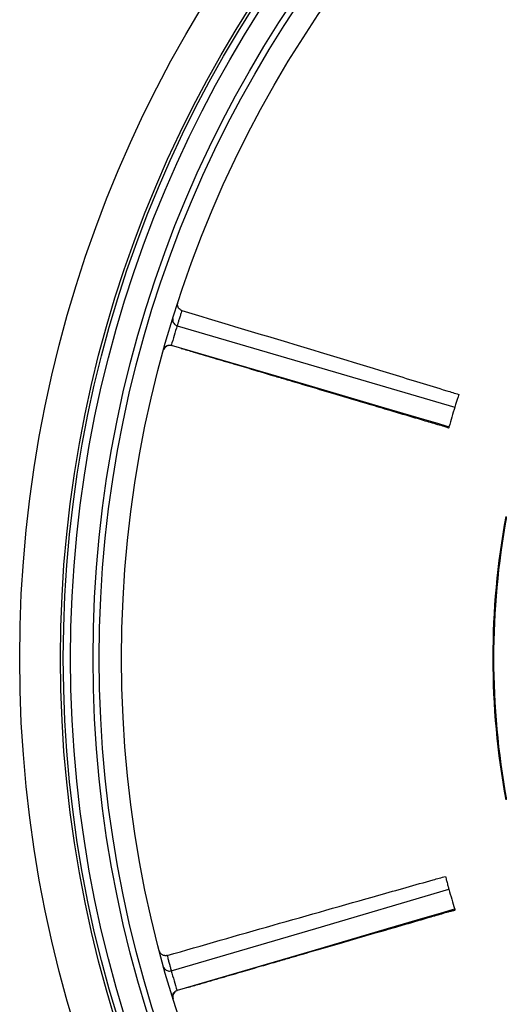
# Model space of a CAD drawing. Header units: millimetres. Extents: x 1308 to 2538, y 1294 to 2524.
# Tile 2 of 13: x 1308 to 1543, y 1739 to 2222. Entities that reach past the tile are written whole.
import ezdxf

# ---------------------------------------------------------------- set-up
doc = ezdxf.new("R2010")
doc.units = ezdxf.units.MM

msp = doc.modelspace()

# ---------------------------------------------------------------- linework, layer by layer
at = {"color": 7, "linetype": 'Continuous', "lineweight": 25, "flags": 128}
for points in [[(1384.85, 2072.14), (1455.79, 2051.31), (1521.07, 2032.14)], [(1518.22, 2022.45), (1517.4, 2022.69), (1512.78, 2024.05), (1503.55, 2026.76), (1485.08, 2032.18), (1448.14, 2043.03), (1382, 2062.45)], [(1381.97, 1755.5), (1452.91, 1776.33), (1518.2, 1795.5)], [(1521.04, 1785.81), (1520.22, 1785.57), (1515.6, 1784.21), (1506.37, 1781.5), (1487.9, 1776.08), (1450.96, 1765.23), (1384.82, 1745.81)]]:
    msp.add_lwpolyline(points, dxfattribs=at)
at = {"color": 7, "linetype": 'Continuous', "lineweight": 25}
for radius in [615, 595, 593.6, 590.07, 579, 576, 565]:
    msp.add_circle((1922.59, 1908.93), radius, dxfattribs=at)
for centre, radius, start, end in [((1922.59, 1908.93), 562, 163.1164, 164.1461), ((1381.14, 2059.51), 3, 73.7143, 164.4532), ((1922.59, 1908.93), 420, 162.9406, 164.3185), ((1922.59, 1908.93), 382.85, 169.5357, 190.4643), ((1922.59, 1908.93), 382.46, 169.5579, 190.4421), ((1922.59, 1908.93), 420, 195.6679, 197.0457), ((1922.59, 1908.93), 562, 195.8437, 196.8734), ((1385.68, 1742.87), 3, 106.4407, 197.1805)]:
    msp.add_arc(centre, radius, start, end, dxfattribs=at)
for points, knots in [([(1387.19, 2079.59), (1386.88, 2079.72), (1386.25, 2079.98), (1385.54, 2080.73), (1385.11, 2081.66), (1385, 2082.59), (1385.14, 2083.16), (1385.2, 2083.4)], [0, 0, 0, 0, 0.211275, 0.422547, 0.633953, 0.845652, 1, 1, 1, 1]), ([(1387.19, 2079.59), (1387.19, 2079.57), (1387.11, 2079.35), (1386.85, 2078.53), (1386.3, 2076.83), (1385.69, 2074.89), (1385.21, 2073.33), (1384.85, 2072.14), (1384.85, 2072.14), (1384.85, 2072.14)], [0, 0, 0, 0, 0.0198848, 0.2204892, 0.4212358, 0.614251, 0.807243, 0.9999978, 1, 1, 1, 1]), ([(1387.19, 2079.59), (1421.69, 2069.2), (1465.02, 2056.14), (1510.27, 2042.32), (1521.07, 2039.01), (1523.04, 2038.4)], [0, 0, 0, 0, 0.761416, 0.956262, 1, 1, 1, 1]), ([(1382.76, 2075.69), (1382.76, 2075.69), (1382.67, 2075.4), (1382.59, 2074.75), (1382.82, 2073.79), (1383.38, 2073), (1384.05, 2072.45), (1384.56, 2072.25), (1384.81, 2072.15)], [0, 0, 0, 0, 0.001975, 0.239093, 0.507284, 0.707666, 0.853527, 1, 1, 1, 1]), ([(1378.29, 2060.47), (1378.29, 2060.47), (1378.38, 2060.78), (1378.67, 2061.41), (1379.41, 2062.12), (1380.31, 2062.5), (1381.17, 2062.62), (1381.7, 2062.51), (1381.97, 2062.46)], [0, 0, 0, 0, 0.0019557, 0.2465837, 0.517081, 0.715215, 0.8572873, 1, 1, 1, 1]), ([(1386.85, 2061.02), (1388.89, 2060.42), (1394.63, 2058.72), (1403.76, 2056.02), (1413.91, 2053.01), (1423.08, 2050.29), (1430.86, 2047.97), (1437.34, 2046.05), (1442.71, 2044.46), (1447.65, 2042.99), (1452.37, 2041.59), (1456.99, 2040.22), (1462.94, 2038.45), (1470.31, 2036.26), (1479.52, 2033.52), (1488.6, 2030.81), (1497.4, 2028.19), (1505.21, 2025.9), (1511.27, 2024.04), (1515.34, 2022.94), (1517.12, 2022.26), (1517.88, 2021.97), (1518.05, 2021.91), (1518.07, 2021.9)], [0, 0, 0, 0, 0.046469, 0.131043, 0.208439, 0.27833, 0.340473, 0.386214, 0.426389, 0.463049, 0.498966, 0.534136, 0.568547, 0.635047, 0.702318, 0.778969, 0.842669, 0.904072, 0.957147, 0.981756, 0.995852, 0.999552, 1, 1, 1, 1]), ([(1523.04, 2038.4), (1522.93, 2038.06), (1522.71, 2037.37), (1522.08, 2035.38), (1521.44, 2033.35), (1521.19, 2032.54), (1521.07, 2032.14)], [0, 0, 0, 0, 0.249848, 0.499889, 0.750026, 1, 1, 1, 1]), ([(1518.22, 2022.45), (1518.21, 2022.4), (1518.14, 2022.14), (1518.07, 2021.9), (1518.08, 2021.93), (1518.08, 2021.93)], [0, 0, 0, 0, 0.176933, 0.885173, 1, 1, 1, 1]), ([(1379.92, 1763.04), (1414.56, 1772.95), (1458.06, 1785.39), (1503.61, 1798.22), (1514.48, 1801.28), (1516.47, 1801.84)], [0, 0, 0, 0, 0.761416, 0.956262, 1, 1, 1, 1]), ([(1516.47, 1801.84), (1516.56, 1801.49), (1516.75, 1800.79), (1517.29, 1798.78), (1517.85, 1796.72), (1518.08, 1795.91), (1518.2, 1795.5)], [0, 0, 0, 0, 0.249848, 0.499889, 0.750026, 1, 1, 1, 1]), ([(1389.67, 1747.24), (1391.71, 1747.83), (1397.45, 1749.51), (1406.6, 1752.16), (1416.76, 1755.12), (1425.95, 1757.79), (1433.75, 1760.05), (1440.24, 1761.94), (1445.62, 1763.5), (1450.56, 1764.94), (1455.29, 1766.31), (1459.92, 1767.65), (1465.89, 1769.38), (1473.27, 1771.52), (1482.5, 1774.2), (1491.6, 1776.83), (1500.42, 1779.38), (1508.23, 1781.68), (1514.33, 1783.4), (1518.35, 1784.67), (1520.22, 1785.06), (1521.01, 1785.22), (1521.18, 1785.26), (1521.2, 1785.27)], [0, 0, 0, 0, 0.046469, 0.131043, 0.208439, 0.27833, 0.340473, 0.386214, 0.426389, 0.46305, 0.498966, 0.534136, 0.568547, 0.635047, 0.702318, 0.778969, 0.842669, 0.904072, 0.957147, 0.981756, 0.995852, 0.999552, 1, 1, 1, 1]), ([(1521.04, 1785.81), (1521.06, 1785.76), (1521.13, 1785.51), (1521.21, 1785.26), (1521.2, 1785.29), (1521.2, 1785.3)], [0, 0, 0, 0, 0.176933, 0.885173, 1, 1, 1, 1]), ([(1379.92, 1763.04), (1379.72, 1762.99), (1379.53, 1762.95), (1379.13, 1762.92), (1378.93, 1762.92), (1378.53, 1762.97), (1378.34, 1763.01), (1377.96, 1763.14), (1377.78, 1763.22), (1377.43, 1763.42), (1377.27, 1763.53), (1376.97, 1763.8), (1376.83, 1763.94), (1376.59, 1764.26), (1376.48, 1764.43), (1376.31, 1764.79), (1376.24, 1764.97), (1376.18, 1765.17)], [0, 0, 0, 0, 0.125, 0.125, 0.25, 0.25, 0.375, 0.375, 0.5, 0.5, 0.625, 0.625, 0.75, 0.75, 0.875, 0.875, 1, 1, 1, 1]), ([(1379.92, 1763.04), (1379.92, 1763.02), (1379.98, 1762.8), (1380.2, 1761.96), (1380.66, 1760.23), (1381.2, 1758.28), (1381.63, 1756.7), (1381.97, 1755.5), (1381.97, 1755.5), (1381.97, 1755.5)], [0, 0, 0, 0, 0.019885, 0.220489, 0.421236, 0.614251, 0.807243, 0.999998, 1, 1, 1, 1]), ([(1378.3, 1757.36), (1378.3, 1757.36), (1378.38, 1757.07), (1378.66, 1756.48), (1379.38, 1755.8), (1380.27, 1755.44), (1381.13, 1755.33), (1381.67, 1755.44), (1381.94, 1755.5)], [0, 0, 0, 0, 0.001974, 0.239094, 0.507282, 0.707664, 0.853525, 1, 1, 1, 1]), ([(1382.77, 1742.14), (1382.77, 1742.15), (1382.67, 1742.45), (1382.58, 1743.14), (1382.82, 1744.14), (1383.37, 1744.95), (1384.03, 1745.51), (1384.53, 1745.7), (1384.78, 1745.8)], [0, 0, 0, 0, 0.001955, 0.246583, 0.517078, 0.715213, 0.857285, 1, 1, 1, 1])]:
    msp.add_open_spline(points, degree=3, knots=knots, dxfattribs=at)
at = {"color": 1, "linetype": 'Continuous', "lineweight": 25}
for points in [[(1382, 2062.45), (1382, 2062.45), (1382, 2062.45), (1382, 2062.44), (1382, 2062.42)], [(1384.82, 1745.81), (1384.82, 1745.81), (1384.82, 1745.81), (1384.82, 1745.8), (1384.83, 1745.79)]]:
    msp.add_open_spline(points, degree=3, knots=[0, 0, 0, 0, 0.000031, 1, 1, 1, 1], dxfattribs=at)

doc.saveas('drawing.dxf')
